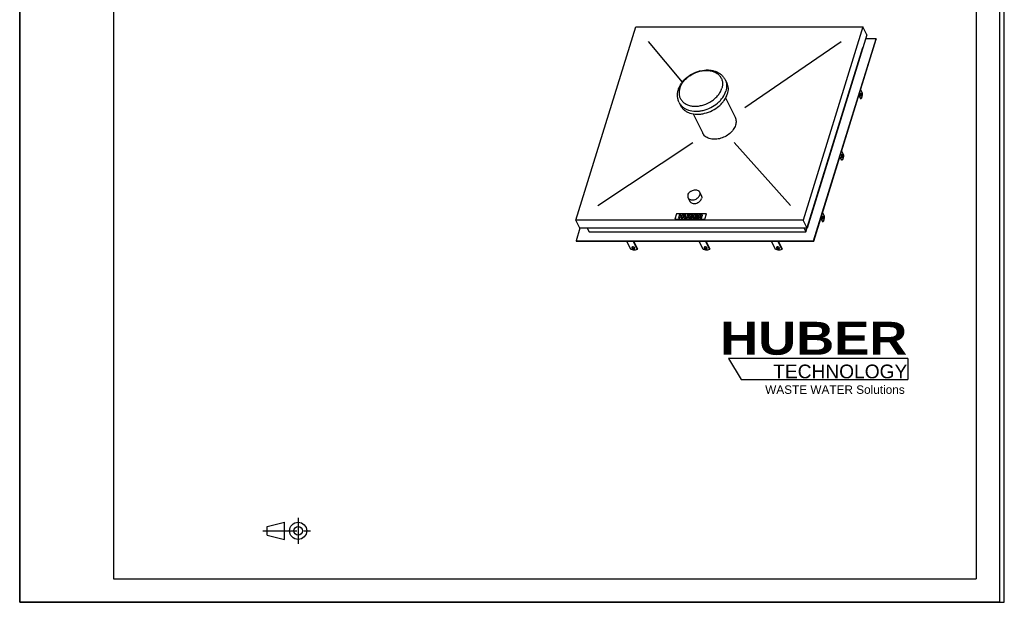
# Model space of a CAD drawing. Header units: millimetres. Extents: x 0 to 4200, y 0 to 5940.
# Tile 1 of 3: x 0 to 4200, y 0 to 2486. Entities that reach past the tile are written whole.
import ezdxf

# ---------------------------------------------------------------- set-up
doc = ezdxf.new("R2010")
doc.units = ezdxf.units.MM
doc.header["$LTSCALE"] = 387.2
doc.linetypes.add('CENTER', pattern=[0.6, 0.375, -0.075, 0.075, -0.075])
doc.layers.get('0').update_dxf_attribs({"linetype": 'CONTINUOUS'})
for name, color, linetype in [('_ACHSEN', 7, 'CONTINUOUS'), ('_KURVEN', 7, 'CONTINUOUS'), ('HUBER_Logo_BL2', 7, 'CONTINUOUS')]:
    doc.layers.add(name, color=color, linetype=linetype)
doc.styles.add('TEXTSTYLE_2', font='ariblk.ttf')
doc.styles.add('TEXTSTYLE_3', font='arial.ttf')

# ---------------------------------------------------------------- blocks, each defined once
blk = doc.blocks.new('HUBER_LOGO_BL2', base_point=(3411.6, 1009.5))
at = {"layer": 'HUBER_Logo_BL2', "color": 5, "linetype": 'CONTINUOUS'}
for p, q in [((3788.5, 1040.5), (3023.5, 1040.5)), ((3023.5, 1040.5), (3077.5, 950.5)), ((3788.5, 1040.5), (3788.5, 950.5)), ((3077.5, 950.5), (3788.5, 950.5))]:
    blk.add_line(p, q, dxfattribs=at)
at = {"layer": 'HUBER_Logo_BL2', "color": 2, "linetype": 'CONTINUOUS', "attachment_point": 3, "line_spacing_factor": 0.78}
for s, insert, char_height, width, style in [('HUBER\\P\\fArial;\\H58.5;TECHNOLOGY ', (3786.3, 1196.7), 140.4, 775.343, 'TEXTSTYLE_2'), ('WASTE WATER Solutions', (3775.2, 925.3), 36, 594.067, 'TEXTSTYLE_3')]:
    blk.add_mtext(s, dxfattribs=dict(at, insert=insert, char_height=char_height, width=width, style=style))
blk = doc.blocks.new('PROJEKTIONSMETHODE_1_BL3', base_point=(1140, 305))
at = {"color": 2, "linetype": 'CONTINUOUS'}
for p, q in [((1055.7, 323.3), (1129, 341.7)), ((1129, 268.3), (1129, 341.7)), ((1055.7, 286.7), (1055.7, 323.3)), ((1055.7, 286.7), (1129, 268.3))]:
    blk.add_line(p, q, dxfattribs=at)
at = {"color": 2, "linetype": 'CENTER'}
for p, q in [((1187.7, 360), (1187.7, 250)), ((1037.3, 305), (1242.7, 305))]:
    blk.add_line(p, q, dxfattribs=at)
at = {"color": 2, "linetype": 'CONTINUOUS'}
for radius in [36.7, 18.3]:
    blk.add_circle((1187.7, 305), radius, dxfattribs=at)

msp = doc.modelspace()

# ---------------------------------------------------------------- linework, layer by layer
at = {"color": 7, "linetype": 'CONTINUOUS'}
for p, q in [((0, 0), (0, 5940)), ((0, 0), (0, 5940)), ((4200, 0), (4200, 5940)), ((4200, 0), (4200, 5940)), ((2372.88, 1630.59), (2627.54, 2454.65)), ((2627.54, 2454.65), (3596.49, 2454.65)), ((3596.49, 2454.65), (3341.84, 1630.59)), ((3613.27, 2420.46), (3596.49, 2454.65)), ((3613.27, 2420.46), (3358.62, 1596.41)), ((3386.46, 1542.58), (3652.73, 2404.24)), ((3387.07, 1541.34), (3653.34, 2403)), ((3652.73, 2404.24), (3608.26, 2404.24)), ((3652.73, 2404.24), (3653.34, 2403)), ((3353.87, 1580.18), (3596.9, 2366.64)), ((3596.74, 2366.97), (3596.9, 2366.64)), ((2389.66, 1596.41), (2372.88, 1630.59)), ((3341.84, 1630.59), (2372.88, 1630.59)), ((2389.93, 1596.41), (2373.29, 1542.58)), ((3358.62, 1596.41), (2389.66, 1596.41)), ((2421.16, 1596.41), (2429.12, 1580.18)), ((3358.62, 1596.41), (3341.84, 1630.59)), ((3345.91, 1596.41), (3353.87, 1580.18)), ((2429.12, 1580.18), (3353.87, 1580.18)), ((2373.29, 1542.58), (2373.9, 1541.34)), ((2373.29, 1542.58), (3386.46, 1542.58)), ((2373.9, 1541.34), (3387.07, 1541.34)), ((2606.82, 1505.91), (2589.44, 1541.34)), ((2617.07, 1541.34), (2634.46, 1505.91)), ((2618.32, 1541.34), (2634.94, 1507.48)), ((3223.93, 1505.91), (3206.55, 1541.34)), ((3234.18, 1541.34), (3251.57, 1505.91)), ((3235.43, 1541.34), (3252.05, 1507.48)), ((3386.46, 1542.58), (3387.07, 1541.34)), ((2634.46, 1505.91), (2634.94, 1507.48)), ((3251.57, 1505.91), (3252.05, 1507.48)), ((0, 0), (4200, 0)), ((0, 0), (4200, 0))]:
    msp.add_line(p, q, dxfattribs=at)
at = {"color": 3, "linetype": 'CONTINUOUS'}
for p, q in [((4180, 5900), (4180, 0)), ((0, 2970), (0, 0)), ((4180, 0), (0, 0))]:
    msp.add_line(p, q, dxfattribs=at)
at = {"color": 5, "linetype": 'CONTINUOUS'}
for p, q in [((400, 5800), (400, 100)), ((4080, 5800), (4080, 100)), ((400, 100), (4080, 100))]:
    msp.add_line(p, q, dxfattribs=at)
at = {"color": 7, "linetype": 'CONTINUOUS'}
for points, knots in [([(2611.38, 1514.05), (2611.29, 1513.75), (2611.24, 1513.07), (2611.45, 1512.44), (2611.6, 1512.13)], [0, 0, 0, 0, 0.4740095, 1, 1, 1, 1]), ([(2623.58, 1512.13), (2623.34, 1512.62), (2622.59, 1513.57), (2621.08, 1514.7), (2619.21, 1515.58), (2617.18, 1516.11), (2615.19, 1516.23), (2613.44, 1515.94), (2612.06, 1515.24), (2611.5, 1514.45), (2611.38, 1514.05)], [0, 0, 0, 0, 0.1139078, 0.2474656, 0.393864, 0.5430021, 0.6841578, 0.8084916, 0.912072, 1, 1, 1, 1]), ([(2611.6, 1512.13), (2611.84, 1511.64), (2612.59, 1510.69), (2614.1, 1509.56), (2615.97, 1508.68), (2618, 1508.15), (2619.99, 1508.03), (2621.74, 1508.32), (2623.12, 1509.02), (2623.68, 1509.81), (2623.8, 1510.21)], [0, 0, 0, 0, 0.1139078, 0.2474656, 0.393864, 0.5430021, 0.6841578, 0.8084916, 0.912072, 1, 1, 1, 1]), ([(2611.77, 1514.78), (2611.78, 1514.69), (2611.83, 1514.32), (2611.96, 1513.95), (2612.09, 1513.7)], [0, 0, 0, 0, 0.2374982, 1, 1, 1, 1]), ([(2612.09, 1513.7), (2612.3, 1513.25), (2612.96, 1512.38), (2614.3, 1511.31), (2615.96, 1510.45), (2617.8, 1509.86), (2619.67, 1509.61), (2621.78, 1509.71), (2623.32, 1510.33), (2623.89, 1511.04)], [0, 0, 0, 0, 0.1102651, 0.2384178, 0.3793689, 0.5251901, 0.6670191, 0.7967543, 1, 1, 1, 1]), ([(2623.8, 1510.21), (2623.89, 1510.51), (2623.94, 1511.18), (2623.73, 1511.82), (2623.58, 1512.13)], [0, 0, 0, 0, 0.4740095, 1, 1, 1, 1]), ([(3228.49, 1514.05), (3228.4, 1513.75), (3228.35, 1513.07), (3228.56, 1512.44), (3228.71, 1512.13)], [0, 0, 0, 0, 0.4740095, 1, 1, 1, 1]), ([(3240.69, 1512.13), (3240.45, 1512.62), (3239.7, 1513.57), (3238.19, 1514.7), (3236.32, 1515.58), (3234.29, 1516.11), (3232.3, 1516.23), (3230.55, 1515.94), (3229.17, 1515.24), (3228.61, 1514.45), (3228.49, 1514.05)], [0, 0, 0, 0, 0.1139078, 0.2474656, 0.393864, 0.5430021, 0.6841578, 0.8084916, 0.912072, 1, 1, 1, 1]), ([(3228.71, 1512.13), (3228.95, 1511.64), (3229.7, 1510.69), (3231.21, 1509.56), (3233.08, 1508.68), (3235.11, 1508.15), (3237.1, 1508.03), (3238.85, 1508.32), (3240.23, 1509.02), (3240.79, 1509.81), (3240.91, 1510.21)], [0, 0, 0, 0, 0.1139078, 0.2474656, 0.393864, 0.5430021, 0.6841578, 0.8084916, 0.912072, 1, 1, 1, 1]), ([(3228.88, 1514.78), (3228.89, 1514.69), (3228.94, 1514.32), (3229.07, 1513.95), (3229.2, 1513.7)], [0, 0, 0, 0, 0.2374982, 1, 1, 1, 1]), ([(3229.2, 1513.7), (3229.42, 1513.25), (3230.07, 1512.38), (3231.41, 1511.31), (3233.07, 1510.45), (3234.91, 1509.86), (3236.78, 1509.61), (3238.89, 1509.71), (3240.43, 1510.33), (3241, 1511.04)], [0, 0, 0, 0, 0.1102651, 0.2384178, 0.3793689, 0.5251901, 0.6670191, 0.7967543, 1, 1, 1, 1]), ([(3240.91, 1510.21), (3241, 1510.51), (3241.05, 1511.18), (3240.84, 1511.82), (3240.69, 1512.13)], [0, 0, 0, 0, 0.4740095, 1, 1, 1, 1]), ([(2634.46, 1505.91), (2632.83, 1504.82), (2628.76, 1503.22), (2621.9, 1502.55), (2614.35, 1503.39), (2609.3, 1504.91), (2606.82, 1505.91)], [0, 0, 0, 0, 0.2058635, 0.4489582, 0.7193202, 1, 1, 1, 1]), ([(3251.57, 1505.91), (3249.94, 1504.82), (3245.87, 1503.22), (3239.01, 1502.55), (3231.46, 1503.39), (3226.41, 1504.91), (3223.93, 1505.91)], [0, 0, 0, 0, 0.2058635, 0.4489582, 0.7193202, 1, 1, 1, 1])]:
    msp.add_open_spline(points, degree=3, knots=knots, dxfattribs=at)
at = {"layer": '_ACHSEN', "color": 7, "linetype": 'CONTINUOUS'}
for p, q in [((3009.62, 2228.89), (3015.72, 2216.46)), ((3595.48, 2171.74), (3587.14, 2188.75)), ((3011.28, 2151.73), (3051.63, 2069.5)), ((3579.16, 2162.95), (3586.38, 2148.24)), ((3579.87, 2165.25), (3588.22, 2148.24)), ((3588.22, 2148.24), (3586.38, 2148.24)), ((2813.01, 2132.41), (2819.11, 2119.98)), ((2873.03, 2083.89), (2913.38, 2001.65)), ((3505.29, 1885.83), (3498.07, 1900.53)), ((3507.13, 1885.83), (3498.78, 1902.84)), ((3506.04, 1926.34), (3514.39, 1909.33)), ((3507.13, 1885.83), (3505.29, 1885.83)), ((2851.01, 1726.07), (2858.63, 1710.53)), ((2900.38, 1750.3), (2908.01, 1734.76)), ((3416.98, 1638.12), (3424.19, 1623.41)), ((3417.69, 1640.42), (3426.04, 1623.41)), ((3433.3, 1646.91), (3424.95, 1663.92)), ((3426.04, 1623.41), (3424.19, 1623.41)), ((2915.38, 1505.91), (2897.99, 1541.34)), ((2925.63, 1541.34), (2943.01, 1505.91)), ((2926.88, 1541.34), (2943.5, 1507.48)), ((2943.01, 1505.91), (2943.5, 1507.48))]:
    msp.add_line(p, q, dxfattribs=at)
for points, knots in [([(2809.71, 2187.12), (2811.19, 2191.93), (2815.05, 2201.45), (2823.05, 2214.85), (2833.1, 2227.33), (2848.99, 2242.51), (2867.81, 2254.79), (2888.37, 2263.57), (2909.49, 2269.76), (2931.21, 2272.04), (2952.2, 2269.82), (2966.94, 2265.94), (2980.49, 2259.83), (2992.47, 2251.53), (3002.46, 2241.2), (3007.54, 2233.12), (3009.62, 2228.89)], [0, 0, 0, 0, 0.0602801, 0.1223081, 0.1860869, 0.2514105, 0.3847583, 0.451897, 0.5184659, 0.6476064, 0.7098177, 0.7702712, 0.829149, 0.8867863, 0.9435959, 1, 1, 1, 1]), ([(2813.01, 2132.41), (2810.99, 2136.53), (2807.77, 2145.25), (2805.66, 2159.08), (2806.23, 2173.25), (2808.29, 2182.55), (2809.71, 2187.12)], [0, 0, 0, 0, 0.2457505, 0.4931759, 0.7440195, 1, 1, 1, 1]), ([(3015.72, 2216.46), (3017.45, 2212.92), (3020.22, 2205.39), (3022.01, 2193.33), (3021.44, 2180.74), (3019.56, 2172.38), (3018.27, 2168.22)], [0, 0, 0, 0, 0.2390843, 0.4829162, 0.735575, 1, 1, 1, 1]), ([(2819.11, 2119.98), (2820.96, 2116.21), (2825.57, 2108.99), (2834.78, 2099.76), (2846.08, 2092.32), (2863.91, 2084.81), (2884.28, 2081.83), (2905.42, 2082.96), (2927.65, 2086.97), (2954.68, 2097.07), (2978.74, 2112.92), (2994.97, 2128.46), (3008.13, 2144.75), (3015.32, 2158.68), (3018.27, 2168.22)], [0, 0, 0, 0, 0.050746, 0.1026298, 0.156609, 0.2133398, 0.3356261, 0.4012078, 0.4690088, 0.6081778, 0.7469379, 0.8142557, 0.8792088, 1, 1, 1, 1]), ([(3587.23, 2161.12), (3587, 2161.58), (3586.63, 2162.67), (3586.32, 2164.44), (3586.23, 2166.38), (3586.36, 2168.3), (3586.71, 2170.02), (3587.17, 2171.26), (3587.64, 2172.01), (3588, 2172.4), (3588.39, 2172.65), (3588.67, 2172.71), (3588.8, 2172.71)], [0, 0, 0, 0, 0.1234689, 0.2691155, 0.4261621, 0.5821152, 0.7246376, 0.8434609, 0.8921079, 0.933464, 0.9686066, 1, 1, 1, 1]), ([(3588.8, 2159.71), (3588.66, 2159.71), (3588.35, 2159.78), (3587.93, 2160.07), (3587.54, 2160.53), (3587.33, 2160.91), (3587.23, 2161.12)], [0, 0, 0, 0, 0.1954426, 0.4179159, 0.6840526, 1, 1, 1, 1]), ([(3587.88, 2172.26), (3587.94, 2172.2), (3588.2, 2171.91), (3588.4, 2171.57), (3588.53, 2171.3)], [0, 0, 0, 0, 0.2224933, 1, 1, 1, 1]), ([(3588.53, 2171.3), (3588.72, 2170.91), (3589.04, 2170.02), (3589.46, 2167.99), (3589.57, 2165.31), (3589.19, 2162.72), (3588.54, 2161.04), (3588.12, 2160.39), (3587.88, 2160.15)], [0, 0, 0, 0, 0.1126737, 0.2439185, 0.5332335, 0.8036442, 0.9133342, 1, 1, 1, 1]), ([(3588.22, 2148.24), (3588.77, 2148.61), (3589.84, 2149.62), (3591.19, 2151.57), (3592.41, 2154.04), (3593.87, 2158.14), (3595.1, 2164.1), (3595.45, 2169.11), (3595.48, 2171.74)], [0, 0, 0, 0, 0.0786024, 0.1720083, 0.2809566, 0.4046124, 0.687756, 1, 1, 1, 1]), ([(3588.8, 2172.71), (3588.94, 2172.71), (3589.26, 2172.63), (3589.67, 2172.34), (3590.06, 2171.88), (3590.27, 2171.51), (3590.37, 2171.3)], [0, 0, 0, 0, 0.1954426, 0.4179159, 0.6840526, 1, 1, 1, 1]), ([(3590.37, 2171.3), (3590.6, 2170.83), (3590.97, 2169.75), (3591.28, 2167.97), (3591.37, 2166.04), (3591.24, 2164.12), (3590.9, 2162.39), (3590.44, 2161.15), (3589.96, 2160.41), (3589.6, 2160.02), (3589.22, 2159.77), (3588.93, 2159.71), (3588.8, 2159.71)], [0, 0, 0, 0, 0.1234689, 0.2691155, 0.4261621, 0.5821152, 0.7246376, 0.8434609, 0.8921079, 0.933464, 0.9686066, 1, 1, 1, 1]), ([(3051.63, 2069.5), (3052.85, 2067.01), (3054.8, 2061.71), (3056.06, 2053.23), (3055.66, 2044.38), (3054.34, 2038.5), (3053.43, 2035.57)], [0, 0, 0, 0, 0.2390843, 0.4829162, 0.7355749, 1, 1, 1, 1]), ([(3053.43, 2035.57), (3051.36, 2028.86), (3046.3, 2019.07), (3037.04, 2007.61), (3025.63, 1996.69), (3008.71, 1985.54), (2989.71, 1978.44), (2974.08, 1975.62), (2959.21, 1974.83), (2944.88, 1976.92), (2932.34, 1982.2), (2924.4, 1987.44), (2917.92, 1993.92), (2914.68, 1999), (2913.38, 2001.65)], [0, 0, 0, 0, 0.1207912, 0.1857443, 0.2530621, 0.3918222, 0.5309912, 0.5987922, 0.6643739, 0.7866602, 0.843391, 0.8973702, 0.949254, 1, 1, 1, 1]), ([(3507.71, 1910.29), (3507.58, 1910.29), (3507.29, 1910.23), (3506.9, 1909.98), (3506.54, 1909.59), (3506.07, 1908.85), (3505.61, 1907.61), (3505.27, 1905.88), (3505.14, 1903.96), (3505.23, 1902.03), (3505.54, 1900.25), (3505.91, 1899.17), (3506.13, 1898.7)], [0, 0, 0, 0, 0.0313934, 0.066536, 0.1078921, 0.1565391, 0.2753624, 0.4178848, 0.5738379, 0.7308845, 0.8765311, 1, 1, 1, 1]), ([(3506.13, 1898.7), (3506.24, 1898.49), (3506.45, 1898.12), (3506.83, 1897.66), (3507.25, 1897.36), (3507.56, 1897.29), (3507.71, 1897.29)], [0, 0, 0, 0, 0.3159474, 0.5820841, 0.8045574, 1, 1, 1, 1]), ([(3507.44, 1908.88), (3507.39, 1908.98), (3507.21, 1909.32), (3506.99, 1909.65), (3506.79, 1909.85)], [0, 0, 0, 0, 0.2785613, 1, 1, 1, 1]), ([(3506.79, 1897.74), (3507.02, 1897.97), (3507.45, 1898.62), (3508.09, 1900.31), (3508.47, 1902.9), (3508.37, 1905.58), (3507.95, 1907.6), (3507.63, 1908.49), (3507.44, 1908.88)], [0, 0, 0, 0, 0.0866658, 0.1963558, 0.4667665, 0.7560815, 0.8873263, 1, 1, 1, 1]), ([(3514.39, 1909.33), (3514.36, 1906.7), (3514, 1901.68), (3512.78, 1895.72), (3511.32, 1891.62), (3510.1, 1889.15), (3508.75, 1887.2), (3507.68, 1886.2), (3507.13, 1885.83)], [0, 0, 0, 0, 0.312244, 0.5953876, 0.7190434, 0.8279917, 0.9213976, 1, 1, 1, 1]), ([(3509.28, 1908.88), (3509.18, 1909.09), (3508.97, 1909.47), (3508.58, 1909.93), (3508.16, 1910.22), (3507.85, 1910.29), (3507.71, 1910.29)], [0, 0, 0, 0, 0.3159474, 0.5820841, 0.8045574, 1, 1, 1, 1]), ([(3507.71, 1897.29), (3507.84, 1897.29), (3508.12, 1897.35), (3508.51, 1897.6), (3508.87, 1897.99), (3509.34, 1898.74), (3509.8, 1899.97), (3510.15, 1901.7), (3510.28, 1903.62), (3510.18, 1905.56), (3509.88, 1907.33), (3509.51, 1908.42), (3509.28, 1908.88)], [0, 0, 0, 0, 0.0313934, 0.066536, 0.1078921, 0.1565391, 0.2753624, 0.4178848, 0.5738379, 0.7308845, 0.8765311, 1, 1, 1, 1]), ([(2850.37, 1738.19), (2849.74, 1736.15), (2849.27, 1732.96), (2849.88, 1728.85), (2850.57, 1726.96), (2851.01, 1726.07)], [0, 0, 0, 0, 0.5161113, 0.7604342, 1, 1, 1, 1]), ([(2850.37, 1738.19), (2851.11, 1740.58), (2853.56, 1745.34), (2858.17, 1750.27), (2862.68, 1753.65), (2867.68, 1756.56), (2874.4, 1759.07), (2882.62, 1760.09), (2890.23, 1758.98), (2895.62, 1756.21), (2898.76, 1753.06), (2899.92, 1751.25), (2900.38, 1750.3)], [0, 0, 0, 0, 0.120885, 0.2529841, 0.3220667, 0.3920884, 0.5313656, 0.6645841, 0.7869655, 0.8972904, 0.9492145, 1, 1, 1, 1]), ([(2851.01, 1726.07), (2851.47, 1725.13), (2852.63, 1723.31), (2855.77, 1720.16), (2861.16, 1717.39), (2868.78, 1716.29), (2876.99, 1717.31), (2883.71, 1719.82), (2888.71, 1722.73), (2893.22, 1726.11), (2897.83, 1731.04), (2900.28, 1735.79), (2901.03, 1738.19)], [0, 0, 0, 0, 0.0507855, 0.1027096, 0.2130345, 0.3354159, 0.4686344, 0.6079116, 0.6779333, 0.7470159, 0.879115, 1, 1, 1, 1]), ([(2858.63, 1710.53), (2859.1, 1709.59), (2860.26, 1707.77), (2863.4, 1704.62), (2868.78, 1701.85), (2876.4, 1700.75), (2884.62, 1701.77), (2891.33, 1704.28), (2896.34, 1707.19), (2900.85, 1710.57), (2905.46, 1715.5), (2907.91, 1720.25), (2908.65, 1722.65)], [0, 0, 0, 0, 0.0507855, 0.1027096, 0.2130345, 0.3354159, 0.4686344, 0.6079116, 0.6779333, 0.7470159, 0.879115, 1, 1, 1, 1]), ([(2900.38, 1750.3), (2900.82, 1749.42), (2901.51, 1747.52), (2902.13, 1743.42), (2901.65, 1740.22), (2901.03, 1738.19)], [0, 0, 0, 0, 0.2395658, 0.4838887, 1, 1, 1, 1]), ([(2908.01, 1734.76), (2908.45, 1733.88), (2909.14, 1731.98), (2909.75, 1727.88), (2909.28, 1724.68), (2908.65, 1722.65)], [0, 0, 0, 0, 0.2395658, 0.4838887, 1, 1, 1, 1]), ([(3425.04, 1636.29), (3424.81, 1636.75), (3424.45, 1637.84), (3424.14, 1639.61), (3424.05, 1641.55), (3424.18, 1643.47), (3424.52, 1645.2), (3424.98, 1646.43), (3425.45, 1647.18), (3425.81, 1647.57), (3426.2, 1647.82), (3426.48, 1647.88), (3426.62, 1647.88)], [0, 0, 0, 0, 0.1234689, 0.2691155, 0.4261621, 0.5821152, 0.7246376, 0.8434609, 0.8921079, 0.933464, 0.9686066, 1, 1, 1, 1]), ([(3426.35, 1646.47), (3426.54, 1646.08), (3426.86, 1645.19), (3427.28, 1643.17), (3427.38, 1640.48), (3427, 1637.89), (3426.35, 1636.21), (3425.93, 1635.56), (3425.69, 1635.32)], [0, 0, 0, 0, 0.1126737, 0.2439185, 0.5332335, 0.8036442, 0.9133342, 1, 1, 1, 1]), ([(3425.7, 1647.43), (3425.76, 1647.37), (3426.02, 1647.08), (3426.21, 1646.74), (3426.35, 1646.47)], [0, 0, 0, 0, 0.2224933, 1, 1, 1, 1]), ([(3426.04, 1623.41), (3426.58, 1623.78), (3427.65, 1624.79), (3429.01, 1626.74), (3430.22, 1629.21), (3431.69, 1633.31), (3432.91, 1639.27), (3433.27, 1644.28), (3433.3, 1646.91)], [0, 0, 0, 0, 0.0786024, 0.1720083, 0.2809566, 0.4046124, 0.687756, 1, 1, 1, 1]), ([(3426.62, 1647.88), (3426.76, 1647.88), (3427.07, 1647.81), (3427.49, 1647.51), (3427.87, 1647.05), (3428.09, 1646.68), (3428.19, 1646.47)], [0, 0, 0, 0, 0.1954426, 0.4179159, 0.6840526, 1, 1, 1, 1]), ([(3428.19, 1646.47), (3428.42, 1646), (3428.78, 1644.92), (3429.09, 1643.15), (3429.18, 1641.21), (3429.05, 1639.29), (3428.71, 1637.56), (3428.25, 1636.32), (3427.78, 1635.58), (3427.42, 1635.19), (3427.03, 1634.94), (3426.75, 1634.88), (3426.62, 1634.88)], [0, 0, 0, 0, 0.1234689, 0.2691155, 0.4261621, 0.5821152, 0.7246376, 0.8434609, 0.8921079, 0.933464, 0.9686066, 1, 1, 1, 1]), ([(3426.62, 1634.88), (3426.47, 1634.88), (3426.16, 1634.95), (3425.74, 1635.24), (3425.36, 1635.7), (3425.15, 1636.08), (3425.04, 1636.29)], [0, 0, 0, 0, 0.1954426, 0.4179159, 0.6840526, 1, 1, 1, 1]), ([(2919.93, 1514.05), (2919.84, 1513.75), (2919.79, 1513.07), (2920.01, 1512.44), (2920.16, 1512.13)], [0, 0, 0, 0, 0.4740095, 1, 1, 1, 1]), ([(2932.13, 1512.13), (2931.89, 1512.62), (2931.15, 1513.57), (2929.63, 1514.7), (2927.77, 1515.58), (2925.74, 1516.11), (2923.75, 1516.23), (2921.99, 1515.94), (2920.62, 1515.24), (2920.06, 1514.45), (2919.93, 1514.05)], [0, 0, 0, 0, 0.1139078, 0.2474656, 0.393864, 0.5430021, 0.6841578, 0.8084916, 0.912072, 1, 1, 1, 1]), ([(2920.16, 1512.13), (2920.4, 1511.64), (2921.14, 1510.69), (2922.66, 1509.56), (2924.52, 1508.68), (2926.55, 1508.15), (2928.54, 1508.03), (2930.3, 1508.32), (2931.67, 1509.02), (2932.23, 1509.81), (2932.35, 1510.21)], [0, 0, 0, 0, 0.1139078, 0.2474656, 0.393864, 0.5430021, 0.6841578, 0.8084916, 0.912072, 1, 1, 1, 1]), ([(2920.33, 1514.78), (2920.34, 1514.69), (2920.39, 1514.32), (2920.51, 1513.95), (2920.64, 1513.7)], [0, 0, 0, 0, 0.2374982, 1, 1, 1, 1]), ([(2920.64, 1513.7), (2920.86, 1513.25), (2921.52, 1512.38), (2922.85, 1511.31), (2924.51, 1510.45), (2926.35, 1509.86), (2928.22, 1509.61), (2930.34, 1509.71), (2931.87, 1510.33), (2932.44, 1511.04)], [0, 0, 0, 0, 0.1102651, 0.2384178, 0.3793689, 0.5251901, 0.6670191, 0.7967543, 1, 1, 1, 1]), ([(2932.35, 1510.21), (2932.45, 1510.51), (2932.5, 1511.18), (2932.28, 1511.82), (2932.13, 1512.13)], [0, 0, 0, 0, 0.4740095, 1, 1, 1, 1]), ([(2943.01, 1505.91), (2941.39, 1504.82), (2937.32, 1503.22), (2930.46, 1502.55), (2922.9, 1503.39), (2917.85, 1504.91), (2915.38, 1505.91)], [0, 0, 0, 0, 0.2058635, 0.4489582, 0.7193202, 1, 1, 1, 1])]:
    msp.add_open_spline(points, degree=3, knots=knots, dxfattribs=at)
at = {"layer": '_ACHSEN', "color": 9, "linetype": 'CONTINUOUS'}
for points, knots in [([(2815.65, 2192.83), (2817.24, 2197.98), (2821.69, 2208.27), (2831.31, 2222.56), (2843.71, 2235.7), (2863.4, 2251.1), (2886.39, 2262.21), (2910.66, 2268.06), (2928.6, 2269.59), (2945.7, 2268.21), (2961.32, 2263.94), (2974.87, 2256.9), (2984.06, 2248.82), (2989.74, 2241.32), (2994.28, 2233.26), (2997.86, 2221.97), (2998.46, 2207.39), (2996.51, 2197.66), (2995.02, 2192.83)], [0, 0, 0, 0, 0.0611153, 0.1260923, 0.1944209, 0.2651842, 0.4087993, 0.479401, 0.547479, 0.6121449, 0.6729294, 0.7299203, 0.7838584, 0.8101493, 0.8362307, 0.8885605, 0.94271, 1, 1, 1, 1]), ([(3009.62, 2228.89), (3011.35, 2225.35), (3014.12, 2217.82), (3015.91, 2205.76), (3015.34, 2193.17), (3013.46, 2184.81), (3012.17, 2180.65)], [0, 0, 0, 0, 0.2390843, 0.4829162, 0.735575, 1, 1, 1, 1]), ([(2815.65, 2192.83), (2814.16, 2188.01), (2812.21, 2178.28), (2812.81, 2163.7), (2816.39, 2152.41), (2820.94, 2144.35), (2826.61, 2136.85), (2835.81, 2128.77), (2849.35, 2121.73), (2864.98, 2117.46), (2882.07, 2116.08), (2900.02, 2117.61), (2924.28, 2123.46), (2947.27, 2134.57), (2966.96, 2149.97), (2979.37, 2163.11), (2988.98, 2177.4), (2993.43, 2187.69), (2995.02, 2192.83)], [0, 0, 0, 0, 0.05729, 0.1114395, 0.1637693, 0.1898507, 0.2161416, 0.2700797, 0.3270706, 0.3878551, 0.452521, 0.520599, 0.5912007, 0.7348158, 0.8055791, 0.8739077, 0.9388847, 1, 1, 1, 1]), ([(2813.01, 2132.41), (2814.86, 2128.65), (2819.47, 2121.42), (2828.68, 2112.2), (2839.97, 2104.75), (2857.81, 2097.24), (2878.18, 2094.26), (2899.32, 2095.39), (2921.55, 2099.4), (2948.58, 2109.5), (2972.64, 2125.35), (2988.87, 2140.89), (3002.03, 2157.18), (3009.22, 2171.11), (3012.17, 2180.65)], [0, 0, 0, 0, 0.050746, 0.1026298, 0.156609, 0.2133398, 0.3356261, 0.4012078, 0.4690088, 0.6081778, 0.7469379, 0.8142557, 0.8792088, 1, 1, 1, 1])]:
    msp.add_open_spline(points, degree=3, knots=knots, dxfattribs=at)
at = {"layer": '_KURVEN', "color": 4, "linetype": 'CONTINUOUS'}
for p, q in [((2827.06, 2219.66), (2681.86, 2391.99)), ((3092.99, 2110.98), (3503.44, 2391.99)), ((2465.93, 1693.26), (2870.92, 1961.45)), ((3048.28, 1961.45), (3287.52, 1693.26)), ((2801.36, 1658.01), (2794.1, 1634.51)), ((2930.31, 1658.01), (2801.36, 1658.01)), ((2814.8, 1654.09), (2809.96, 1638.43)), ((2809.96, 1638.43), (2815.65, 1638.43)), ((2820.49, 1654.09), (2814.8, 1654.09)), ((2815.65, 1638.43), (2817.61, 1644.76)), ((2817.61, 1644.76), (2823.83, 1644.76)), ((2818.8, 1648.61), (2820.49, 1654.09)), ((2825.02, 1648.61), (2818.8, 1648.61)), ((2823.83, 1644.76), (2821.87, 1638.43)), ((2821.87, 1638.43), (2827.59, 1638.43)), ((2826.71, 1654.09), (2825.02, 1648.61)), ((2832.43, 1654.09), (2826.71, 1654.09)), ((2827.59, 1638.43), (2832.43, 1654.09)), ((2836.22, 1654.09), (2833.34, 1644.75)), ((2841.9, 1654.09), (2836.22, 1654.09)), ((2838.95, 1644.53), (2841.9, 1654.09)), ((2848.2, 1654.09), (2845.24, 1644.53)), ((2853.88, 1654.09), (2848.2, 1654.09)), ((2850.99, 1644.75), (2853.88, 1654.09)), ((2857.66, 1654.09), (2852.82, 1638.43)), ((2852.82, 1638.43), (2862.65, 1638.43)), ((2868.32, 1654.09), (2857.66, 1654.09)), ((2859.6, 1641.79), (2860.58, 1644.97)), ((2862.51, 1641.79), (2859.6, 1641.79)), ((2860.58, 1644.97), (2863.47, 1644.97)), ((2861.5, 1647.95), (2862.42, 1650.92)), ((2863.98, 1647.95), (2861.5, 1647.95)), ((2862.42, 1650.92), (2864.94, 1650.92)), ((2877.65, 1654.09), (2872.81, 1638.43)), ((2872.81, 1638.43), (2888.34, 1638.43)), ((2892.91, 1654.09), (2877.65, 1654.09)), ((2879.61, 1641.97), (2880.57, 1645.06)), ((2889.44, 1641.97), (2879.61, 1641.97)), ((2880.57, 1645.06), (2889.43, 1645.06)), ((2881.55, 1648.26), (2882.32, 1650.75)), ((2890.41, 1648.26), (2881.55, 1648.26)), ((2882.32, 1650.75), (2891.87, 1650.75)), ((2888.34, 1638.43), (2889.44, 1641.97)), ((2889.43, 1645.06), (2890.41, 1648.26)), ((2896.33, 1654.09), (2891.48, 1638.43)), ((2891.48, 1638.43), (2897.2, 1638.43)), ((2891.87, 1650.75), (2892.91, 1654.09)), ((2905.81, 1654.09), (2896.33, 1654.09)), ((2897.2, 1638.43), (2899.17, 1644.79)), ((2899.17, 1644.79), (2899.67, 1644.79)), ((2900.08, 1647.75), (2901.07, 1650.93)), ((2902.48, 1647.75), (2900.08, 1647.75)), ((2901.07, 1650.93), (2903.57, 1650.93)), ((2901.61, 1643.21), (2903.17, 1638.43)), ((2903.17, 1638.43), (2909.6, 1638.43)), ((2909.6, 1638.43), (2908.24, 1642.96)), ((2923.05, 1634.51), (2930.31, 1658.01)), ((2794.1, 1634.51), (2923.05, 1634.51))]:
    msp.add_line(p, q, dxfattribs=at)
for points in [[(2833.04, 1642.1), (2833.01, 1643.11), (2833.1, 1643.98), (2833.34, 1644.75)], [(2833.7, 1640.3), (2833.29, 1640.88), (2833.07, 1641.48), (2833.04, 1642.1)], [(2835.24, 1638.95), (2834.62, 1639.27), (2834.11, 1639.72), (2833.7, 1640.3)], [(2837.7, 1638.32), (2836.67, 1638.43), (2835.84, 1638.63), (2835.24, 1638.95)], [(2840.59, 1638.16), (2839.68, 1638.16), (2838.72, 1638.21), (2837.7, 1638.32)], [(2838.95, 1644.53), (2838.68, 1643.67), (2838.76, 1643.01), (2839.16, 1642.53)], [(2839.16, 1642.53), (2839.56, 1642.05), (2840.27, 1641.81), (2841.26, 1641.81)], [(2844.73, 1638.68), (2843.52, 1638.34), (2842.13, 1638.16), (2840.59, 1638.16)], [(2841.26, 1641.81), (2842.24, 1641.81), (2843.08, 1642.05), (2843.78, 1642.52)], [(2843.78, 1642.52), (2844.48, 1642.99), (2844.98, 1643.66), (2845.24, 1644.53)], [(2847.41, 1639.98), (2846.49, 1639.36), (2845.6, 1638.93), (2844.73, 1638.68)], [(2849.67, 1642.14), (2849.07, 1641.31), (2848.33, 1640.6), (2847.41, 1639.98)], [(2850.99, 1644.75), (2850.71, 1643.82), (2850.26, 1642.96), (2849.67, 1642.14)], [(2862.51, 1641.79), (2863.49, 1641.79), (2864.22, 1641.93), (2864.71, 1642.23)], [(2865.26, 1638.64), (2863.94, 1638.49), (2863.06, 1638.43), (2862.65, 1638.43)], [(2865.43, 1644.54), (2865.11, 1644.82), (2864.47, 1644.97), (2863.47, 1644.97)], [(2863.98, 1647.95), (2864.86, 1647.95), (2865.52, 1648.08), (2865.95, 1648.33)], [(2864.71, 1642.23), (2865.21, 1642.53), (2865.53, 1642.93), (2865.69, 1643.43)], [(2866.63, 1650.53), (2866.35, 1650.79), (2865.79, 1650.92), (2864.94, 1650.92)], [(2867.58, 1639.15), (2867.03, 1638.92), (2866.25, 1638.75), (2865.26, 1638.64)], [(2865.69, 1643.43), (2865.83, 1643.89), (2865.74, 1644.26), (2865.43, 1644.54)], [(2865.95, 1648.33), (2866.38, 1648.59), (2866.67, 1648.97), (2866.82, 1649.47)], [(2866.82, 1649.47), (2866.96, 1649.91), (2866.9, 1650.28), (2866.63, 1650.53)], [(2869.88, 1640.69), (2869.23, 1640.04), (2868.47, 1639.53), (2867.58, 1639.15)], [(2868.32, 1654.09), (2870.09, 1654.09), (2871.33, 1653.72), (2872.05, 1652.97)], [(2870.88, 1647.81), (2870.28, 1647.36), (2869.51, 1647.02), (2868.56, 1646.76)], [(2868.56, 1646.76), (2869.8, 1646.48), (2870.62, 1646.03), (2871.05, 1645.36)], [(2871.22, 1642.88), (2870.97, 1642.07), (2870.52, 1641.33), (2869.88, 1640.69)], [(2872.63, 1650.19), (2872.34, 1649.26), (2871.76, 1648.47), (2870.88, 1647.81)], [(2871.05, 1645.36), (2871.47, 1644.7), (2871.53, 1643.88), (2871.22, 1642.88)], [(2872.05, 1652.97), (2872.78, 1652.22), (2872.97, 1651.29), (2872.63, 1650.19)], [(2900.94, 1644.41), (2900.61, 1644.66), (2900.18, 1644.79), (2899.67, 1644.79)], [(2901.61, 1643.21), (2901.41, 1643.83), (2901.19, 1644.23), (2900.94, 1644.41)], [(2902.48, 1647.75), (2902.73, 1647.75), (2903.26, 1647.81), (2904.06, 1647.95)], [(2905.56, 1650.52), (2905.27, 1650.79), (2904.6, 1650.93), (2903.57, 1650.93)], [(2904.06, 1647.95), (2904.45, 1648.02), (2904.8, 1648.18), (2905.13, 1648.45)], [(2905.13, 1648.45), (2905.44, 1648.71), (2905.66, 1649.02), (2905.77, 1649.36)], [(2905.77, 1649.36), (2905.93, 1649.86), (2905.86, 1650.25), (2905.56, 1650.52)], [(2907.98, 1645.95), (2907.42, 1645.7), (2906.69, 1645.5), (2905.78, 1645.34)], [(2905.78, 1645.34), (2906.4, 1645.14), (2906.84, 1644.95), (2907.09, 1644.76)], [(2905.81, 1654.09), (2907.57, 1654.09), (2908.88, 1653.97), (2909.73, 1653.71)], [(2907.09, 1644.76), (2907.26, 1644.63), (2907.48, 1644.36), (2907.75, 1643.93)], [(2907.75, 1643.93), (2908.01, 1643.51), (2908.17, 1643.19), (2908.24, 1642.96)], [(2910.25, 1647.49), (2909.62, 1646.86), (2908.86, 1646.35), (2907.98, 1645.95)], [(2909.73, 1653.71), (2910.58, 1653.45), (2911.17, 1652.97), (2911.53, 1652.27)], [(2911.61, 1649.74), (2911.34, 1648.87), (2910.88, 1648.12), (2910.25, 1647.49)], [(2911.53, 1652.27), (2911.89, 1651.58), (2911.91, 1650.74), (2911.61, 1649.74)]]:
    msp.add_open_spline(points, degree=3, dxfattribs=at)

# ---------------------------------------------------------------- block references
at = {"color": 2, "linetype": 'CONTINUOUS'}
msp.add_blockref('PROJEKTIONSMETHODE_1_BL3', (1140, 305), dxfattribs=at)
at = {"layer": 'HUBER_Logo_BL2'}
msp.add_blockref('HUBER_LOGO_BL2', (3411.59, 1009.55), dxfattribs=at)

doc.saveas('drawing.dxf')
